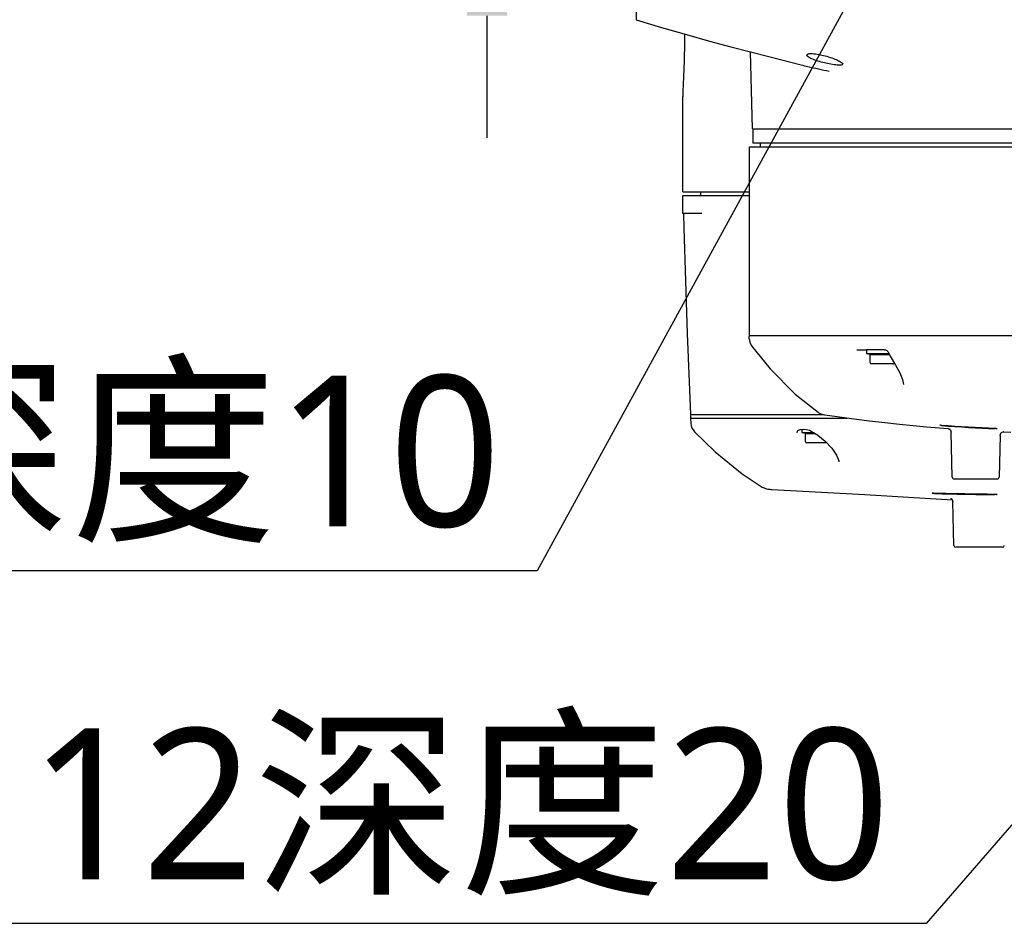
# Model space of a CAD drawing. Header units: millimetres. Extents: x 7426 to 8300, y 124 to 421.
# Tile 36 of 130: x 8012 to 8025, y 163 to 176. Entities that reach past the tile are written whole.
import ezdxf
from ezdxf import colors
from ezdxf.entities.mleader import LeaderData, LeaderLine
from ezdxf.math import Vec2, Vec3

# ---------------------------------------------------------------- set-up
doc = ezdxf.new("R2010")
doc.units = ezdxf.units.MM
doc.layers.add('外形图', color=7, linetype='Continuous')
doc.styles.add('微软雅黑', font='msyh.ttc')
doc.dimstyles.new('尺寸标注_1_20比例', dxfattribs={"dimtxt": 2.1, "dimasz": 1.7, "dimexe": 0.5, "dimexo": 0.4, "dimgap": 0.5, "dimtad": 1, "dimdec": 1, "dimlfac": 20, "dimdsep": 46, "dimtxsty": '微软雅黑', "dimcen": 0.09, "dimadec": 0, "dimazin": 0, "dimtp": 0.01, "dimtm": 0.01, "dimtfac": 1, "dimtdec": 1, "dimtofl": 0, "dimtmove": 0, "dimatfit": 3, "dimfxl": 1, "dimtolj": 1, "dimarcsym": 0})

# ---------------------------------------------------------------- blocks, each defined once
blk = doc.blocks.new('*D1478')
at = {"layer": 'Defpoints', "color": 0}
for p in [(8023.302, 180.792), (8018.053, 177.292), (8023.302, 177.292)]:
    blk.add_point(p, dxfattribs=at)
at = {"layer": '外形图', "color": 0, "linetype": 'Continuous', "lineweight": -2}
for p, q in [((8018.053, 182.492), (8018.053, 188.178)), ((8022.902, 180.792), (8017.553, 180.792)), ((8022.902, 177.292), (8017.553, 177.292)), ((8018.053, 175.592), (8018.053, 173.892))]:
    blk.add_line(p, q, dxfattribs=at)
at = {"layer": '外形图', "color": 0}
for points in [[(8017.77, 182.492), (8018.337, 182.492), (8018.053, 180.792)], [(8018.337, 175.592), (8017.77, 175.592), (8018.053, 177.292)]]:
    blk.add_solid(points, dxfattribs=at)
at = {"layer": '外形图', "color": 0, "insert": (8015.383, 186.185), "char_height": 2.1, "attachment_point": 2, "rotation": 90, "style": '微软雅黑'}
blk.add_mtext('\\A1;70', dxfattribs=at)

msp = doc.modelspace()

# ---------------------------------------------------------------- linework, layer by layer
at = {"layer": '外形图', "linetype": 'Continuous'}
for p, q in [((8020.1322, 182.5494), (8020.1322, 175.5342)), ((8021.75, 174.0167), (8021.7219, 175.0896)), ((8021.9799, 175.0234), (8022.4298, 174.9093)), ((8020.7822, 173.1417), (8020.7822, 174.4683)), ((8021.75, 174.0167), (8028.4667, 174.0167)), ((8021.7572, 174.0167), (8021.7572, 173.8167)), ((8021.7072, 171.1417), (8021.7072, 173.7667)), ((8021.7074, 173.7667), (8030.6072, 173.7667)), ((8030.5573, 173.8167), (8021.7572, 173.8167)), ((8021.8572, 173.8167), (8021.8572, 173.7667)), ((8020.7822, 173.1417), (8021.7072, 173.1417)), ((8020.7822, 173.0917), (8021.7072, 173.0917)), ((8020.7822, 172.8417), (8020.7822, 173.0917)), ((8021.0322, 173.0917), (8021.0322, 173.1417)), ((8021.0436, 172.8417), (8020.7822, 172.8417)), ((8021.7069, 171.0936), (8021.7069, 171.1267)), ((8021.7073, 171.1417), (8031.0427, 171.1417)), ((8021.7069, 171.0937), (8021.7136, 171.0472)), ((8021.7136, 171.0472), (8021.7375, 170.9985)), ((8023.2044, 170.9417), (8023.3348, 170.9417)), ((8023.5898, 170.9417), (8023.3349, 170.9417)), ((8023.3373, 170.9417), (8023.3373, 170.8917)), ((8023.3373, 170.8917), (8023.6495, 170.8917)), ((8023.3848, 170.8744), (8023.3471, 170.8881)), ((8023.3848, 170.8744), (8023.6587, 170.8744)), ((8023.3848, 170.8744), (8023.3848, 170.7692)), ((8023.5898, 170.9417), (8023.6013, 170.9417)), ((8023.6323, 170.9218), (8023.6393, 170.9112)), ((8023.6393, 170.9112), (8023.6703, 170.8523)), ((8023.6703, 170.8523), (8023.7407, 170.7265)), ((8023.7048, 170.7442), (8023.4098, 170.7442)), ((8023.7407, 170.7265), (8023.7776, 170.6642)), ((8023.7776, 170.6642), (8023.8028, 170.6194)), ((8023.8542, 170.458), (8023.8542, 170.458)), ((8020.8875, 170.0417), (8022.7395, 170.0417)), ((8020.888, 170.0167), (8020.888, 169.9917)), ((8020.888, 169.9917), (8020.8917, 169.9137)), ((8020.888, 169.9917), (8020.9007, 169.9917)), ((8020.9007, 169.9917), (8020.9067, 169.9917)), ((8020.9067, 169.9917), (8021.2496, 169.9917)), ((8021.2496, 169.9917), (8021.253, 169.9917)), ((8021.253, 169.9917), (8021.3485, 169.9917)), ((8021.3485, 169.9917), (8021.5061, 169.9917)), ((8021.5061, 169.9917), (8021.5134, 169.9917)), ((8021.5134, 169.9917), (8021.5285, 169.9917)), ((8021.5285, 169.9917), (8021.5531, 169.9917)), ((8021.5531, 169.9917), (8021.5708, 169.9917)), ((8021.5708, 169.9917), (8021.6566, 169.9917)), ((8021.6566, 169.9917), (8021.6752, 169.9917)), ((8021.6752, 169.9917), (8021.7148, 169.9917)), ((8021.7148, 169.9917), (8021.7468, 169.9917)), ((8021.7468, 169.9917), (8021.7666, 169.9917)), ((8021.7666, 169.9917), (8021.7951, 169.9917)), ((8021.7951, 169.9917), (8021.8023, 169.9917)), ((8021.8023, 169.9917), (8021.8837, 169.9917)), ((8021.8837, 169.9917), (8021.9095, 169.9917)), ((8021.9095, 169.9917), (8021.9307, 169.9917)), ((8021.9307, 169.9917), (8021.9397, 169.9917)), ((8021.9397, 169.9917), (8021.9561, 169.9917)), ((8021.9561, 169.9917), (8021.9675, 169.9917)), ((8021.9675, 169.9917), (8022.0039, 169.9917)), ((8022.0039, 169.9917), (8022.0204, 169.9917)), ((8022.0204, 169.9917), (8022.0294, 169.9917)), ((8022.0294, 169.9917), (8022.0438, 169.9917)), ((8022.0438, 169.9917), (8022.0686, 169.9917)), ((8022.0686, 169.9917), (8022.3443, 169.9917)), ((8022.3443, 169.9917), (8022.3946, 169.9917)), ((8022.3946, 169.9917), (8022.5235, 169.9916)), ((8022.5235, 169.9916), (8022.5474, 169.9916)), ((8022.5474, 169.9916), (8022.5643, 169.9916)), ((8022.5643, 169.9916), (8022.6447, 169.9916)), ((8022.6447, 169.9916), (8022.7267, 169.9916)), ((8022.7267, 169.9916), (8022.7444, 169.9915)), ((8022.7444, 169.9915), (8022.7695, 169.9915)), ((8022.7695, 169.9915), (8023.0195, 169.9915)), ((8023.0195, 169.9915), (8023.0288, 169.9915)), ((8023.0288, 169.9915), (8023.0432, 169.9915)), ((8023.0432, 169.9915), (8023.0697, 169.9915)), ((8024.3583, 169.8957), (8024.3829, 169.8939)), ((8024.3842, 169.8868), (8024.3842, 169.8957)), ((8022.3751, 169.7849), (8022.3781, 169.8054)), ((8022.3751, 169.7849), (8022.3751, 169.7852)), ((8022.3797, 169.8106), (8022.3838, 169.817)), ((8022.3838, 169.817), (8022.4135, 169.8311)), ((8022.4135, 169.8311), (8022.4572, 169.8354)), ((8022.4371, 169.8334), (8022.4371, 169.7917)), ((8022.4371, 169.7917), (8022.5995, 169.7917)), ((8022.4846, 169.7744), (8022.4469, 169.7881)), ((8022.4572, 169.8354), (8022.5018, 169.8322)), ((8022.4846, 169.7744), (8022.6281, 169.7744)), ((8022.4846, 169.7744), (8022.4846, 169.6692)), ((8022.5018, 169.8322), (8022.5446, 169.8206)), ((8022.5446, 169.8206), (8022.5904, 169.797)), ((8022.5904, 169.797), (8022.6017, 169.7904)), ((8022.6017, 169.7904), (8022.6381, 169.7683)), ((8022.6381, 169.7683), (8022.6433, 169.7649)), ((8022.6433, 169.7649), (8022.6603, 169.7535)), ((8022.6603, 169.7535), (8022.7644, 169.6694)), ((8024.354, 169.8542), (8024.4745, 169.8446)), ((8024.5, 169.8426), (8024.5057, 169.8422)), ((8024.5086, 169.8221), (8024.5151, 169.8062)), ((8024.5091, 169.8214), (8024.5163, 169.7968)), ((8024.5151, 169.8062), (8024.5163, 169.7968)), ((8024.5328, 169.166), (8024.5163, 169.7968)), ((8025.1569, 169.843), (8025.1307, 169.844)), ((8025.2453, 169.7995), (8025.3504, 169.7956)), ((8025.2513, 169.7994), (8025.2455, 169.7995)), ((8022.7881, 169.6442), (8022.5096, 169.6442)), ((8025.1994, 169.7507), (8025.1841, 169.166)), ((8025.1591, 169.1417), (8024.5578, 169.1417)), ((8024.2554, 168.9476), (8024.2873, 168.9469)), ((8024.2877, 168.9405), (8024.2877, 168.9476)), ((8023.316, 168.9246), (8024.534, 168.8519)), ((8024.533, 168.8553), (8024.5404, 168.8306)), ((8024.5565, 168.216), (8024.5404, 168.8306)), ((8025.1571, 168.9252), (8025.1246, 168.9255)), ((8025.1513, 168.9266), (8025.1571, 168.9252)), ((8025.2328, 168.1917), (8024.5815, 168.1917))]:
    msp.add_line(p, q, dxfattribs=at)
for points in [[(8020.1322, 175.5342), (8020.4818, 175.4304), (8020.833, 175.3296), (8021.1528, 175.2409), (8021.4475, 175.1615), (8021.7229, 175.0893), (8021.9799, 175.0234)], [(8020.806, 175.3374), (8020.8051, 175.2155), (8020.7993, 174.9694), (8020.7906, 174.7444), (8020.7831, 174.5391), (8020.7822, 174.466)], [(8020.7888, 172.8417), (8020.794, 172.6359), (8020.84, 171.1703), (8020.8881, 170.0417)], [(8021.7375, 170.9984), (8021.9955, 170.6748), (8022.346, 170.325), (8022.6645, 170.0717)], [(8023.6014, 170.9417), (8023.6043, 170.9414), (8023.6133, 170.938), (8023.6232, 170.9312), (8023.6323, 170.9218)], [(8023.8028, 170.6194), (8023.8409, 170.5292), (8023.8542, 170.458)], [(8022.6645, 170.0717), (8022.6762, 170.0639), (8022.7026, 170.0501), (8022.7285, 170.0407), (8022.7522, 170.0354), (8022.7574, 170.0346)], [(8022.7573, 170.0346), (8022.9289, 170.0111), (8023.16, 169.981), (8023.3824, 169.9537), (8023.5948, 169.9291), (8023.7959, 169.9072), (8023.9884, 169.8875), (8024.1742, 169.8699), (8024.354, 169.8542)], [(8020.8917, 169.9137), (8020.9032, 169.8592), (8020.9413, 169.7997)], [(8020.9413, 169.7997), (8021.2311, 169.5211), (8021.6066, 169.2168), (8021.8877, 169.0309)], [(8024.4743, 169.8448), (8024.477, 169.8443), (8024.4855, 169.8417), (8024.498, 169.8341), (8024.5086, 169.8221)], [(8025.1994, 169.7507), (8025.1996, 169.754), (8025.2031, 169.7684), (8025.2101, 169.7804), (8025.2194, 169.7894), (8025.2298, 169.7954), (8025.2401, 169.7985), (8025.247, 169.7993), (8025.249, 169.7994)], [(8022.7644, 169.6694), (8022.8561, 169.5718), (8022.9208, 169.4768), (8022.9513, 169.3975), (8022.9531, 169.3815)], [(8021.8877, 169.0309), (8021.9132, 169.0179), (8021.9454, 169.0069), (8021.9654, 169.0027), (8021.9799, 169.0005), (8021.9926, 168.9992), (8022.0054, 168.9981), (8022.0189, 168.9972), (8023.316, 168.9246)], [(8024.5083, 168.8756), (8024.5066, 168.8759), (8024.5088, 168.8752), (8024.5184, 168.8704), (8024.533, 168.8553)]]:
    msp.add_lwpolyline(points, dxfattribs=at)
for centre, radius, start, end in [((8021.7219, 171.1267), 0.015, 120, 180), ((8023.3523, 170.9022), 0.015, 224.44366, 250), ((8023.4098, 170.7692), 0.025, 180, 270), ((8023.7048, 170.7692), 0.025, 270, 324.2524), ((8020.913, 170.0167), 0.025, 151.63335, 180), ((8025.7968, 188.4071), 18.5671, 265.63269, 267.94518), ((8022.4521, 169.8022), 0.015, 224.44366, 250), ((8025.8306, 188.5619), 18.731, 265.5712, 267.85865), ((8025.2327, 170.1021), 0.2698, 252.0009, 253.69199), ((8022.5096, 169.6692), 0.025, 180, 270), ((8024.5578, 169.1667), 0.025, 181.5, 270), ((8025.1591, 169.1667), 0.025, 270, 358.5), ((8025.7532, 232.6353), 63.7053, 268.681535, 269.434769), ((8025.8633, 233.518), 64.5967, 268.602327, 269.344749), ((8026.0244, 172.5558), 3.7327, 256.05335, 256.47396), ((8024.5815, 168.2167), 0.025, 181.5, 270), ((8025.2328, 168.2167), 0.025, 270, 358.49999)]:
    msp.add_arc(centre, radius, start, end, dxfattribs=at)
for points, knots in [([(8022.5072, 175.045), (8022.5072, 175.0534), (8022.5399, 175.0686), (8022.6219, 175.0637), (8022.7379, 175.0443), (8022.8527, 175.0078), (8022.9301, 174.9771), (8022.9778, 174.9512), (8023.0073, 174.9298), (8023.0073, 174.9198)], [0, 0, 0, 0, 0.0472411, 0.1523271, 0.4921748, 0.6743122, 0.8314211, 0.9441516, 1, 1, 1, 1]), ([(8023.0073, 174.9198), (8023.0073, 174.912), (8022.9724, 174.9012), (8022.8946, 174.9098), (8022.7501, 174.9329), (8022.6127, 174.975), (8022.5353, 175.0122), (8022.5072, 175.0347), (8022.5072, 175.045)], [0, 0, 0, 0, 0.0439998, 0.1493323, 0.4907585, 0.8303752, 0.9424582, 1, 1, 1, 1]), ([(8022.4303, 174.9092), (8022.4604, 174.9015), (8022.5889, 174.8698), (8022.7183, 174.842), (8022.8176, 174.8218)], [0, 0, 0, 0, 0.2347078, 1, 1, 1, 1]), ([(8024.3842, 169.8868), (8024.3799, 169.8883), (8024.3712, 169.8911), (8024.3626, 169.8942), (8024.3583, 169.8959)], [0, 0, 0, 0, 0.4978631, 1, 1, 1, 1]), ([(8025.1311, 169.8519), (8025.1341, 169.8508), (8025.1402, 169.8486), (8025.1463, 169.8466), (8025.1493, 169.8456)], [0, 0, 0, 0, 0.501153, 1, 1, 1, 1]), ([(8024.2877, 168.9405), (8024.2823, 168.9417), (8024.2715, 168.944), (8024.2608, 168.9464), (8024.2554, 168.9476)], [0, 0, 0, 0, 0.4996728, 1, 1, 1, 1])]:
    msp.add_open_spline(points, degree=3, knots=knots, dxfattribs=at)

# ---------------------------------------------------------------- dimensions: what is measured, and where the dimension line sits
dim = msp.add_linear_dim(base=(8018.0532, 177.2918), p1=(8023.3023, 180.7918), p2=(8023.3023, 177.2918), angle=270, dimstyle='尺寸标注_1_20比例', dxfattribs=at)
dim.commit()
dim.dimension.update_dxf_attribs({"geometry": '*D1478', "text_midpoint": (8018.0532, 186.1851), "dimtype": 160})

# ---------------------------------------------------------------- leaders
at = {"layer": '外形图'}
ml = msp.add_multileader_mtext('Standard', dxfattribs=at)
ml.set_content('4×M5{\\A1;\\C256;深度10}', style='微软雅黑')
ml.set_leader_properties()
ml.build(insert=Vec2(0, 0))
ml.multileader.update_dxf_attribs({"text_left_attachment_type": 5, "text_right_attachment_type": 5, "dogleg_length": 0.1667, "arrow_head_size": 1.7})
ctx = ml.context
ctx.base_point, ctx.char_height, ctx.arrow_head_size, ctx.landing_gap_size, ctx.plane_origin = Vec3(8001.2218, 167.8657), 2.1, 1.7, 0.3333, Vec3(8023.9073, 177.2918)
ctx.left_attachment, ctx.right_attachment, ctx.text_align_type = 5, 5, 2
notes = []
notes.append((ctx, [(0, (1, 1, 0), (8018.7507, 167.8657), (-1, 0), 0.1667, [(0, [(8023.9073, 177.2918)], 0, [])])]))
ctx.mtext.insert, ctx.mtext.alignment, ctx.mtext.flow_direction = Vec3(8018.2507, 170.5825), 3, 5
ml = msp.add_multileader_mtext('Standard', dxfattribs=at)
ml.set_content('2×M12{\\A1;\\C256;深度20}', style='微软雅黑')
ml.set_leader_properties()
ml.build(insert=Vec2(0, 0))
ml.multileader.update_dxf_attribs({"text_left_attachment_type": 5, "text_right_attachment_type": 5, "dogleg_length": 0.1667, "arrow_head_size": 1.7})
ctx = ml.context
ctx.base_point, ctx.char_height, ctx.arrow_head_size, ctx.landing_gap_size, ctx.plane_origin = Vec3(8005.1495, 162.9538), 2.1, 1.7, 0.3333, Vec3(8031.4074, 171.2917)
ctx.left_attachment, ctx.right_attachment, ctx.text_align_type = 5, 5, 2
notes.append((ctx, [(0, (1, 1, 0), (8024.1683, 162.9538), (-1, 0), 0.1667, [(0, [(8031.4074, 171.2917)], 0, [])])]))
ctx.mtext.insert, ctx.mtext.alignment, ctx.mtext.flow_direction = Vec3(8023.6683, 165.6706), 3, 5
for ctx, leaders in notes:
    for number, flags, end, landing, length, lines in leaders:
        leader = LeaderData()
        leader.index, (leader.has_last_leader_line, leader.has_dogleg_vector, leader.attachment_direction) = number, flags
        leader.last_leader_point, leader.dogleg_vector, leader.dogleg_length = Vec3(end), Vec3(landing), length
        for number, points, colour, breaks in lines:
            line = LeaderLine()
            line.index, line.vertices, line.color, line.breaks = number, Vec3.list(points), colors.encode_raw_color(colour), breaks
            leader.lines.append(line)
        ctx.leaders.append(leader)

doc.saveas('drawing.dxf')
